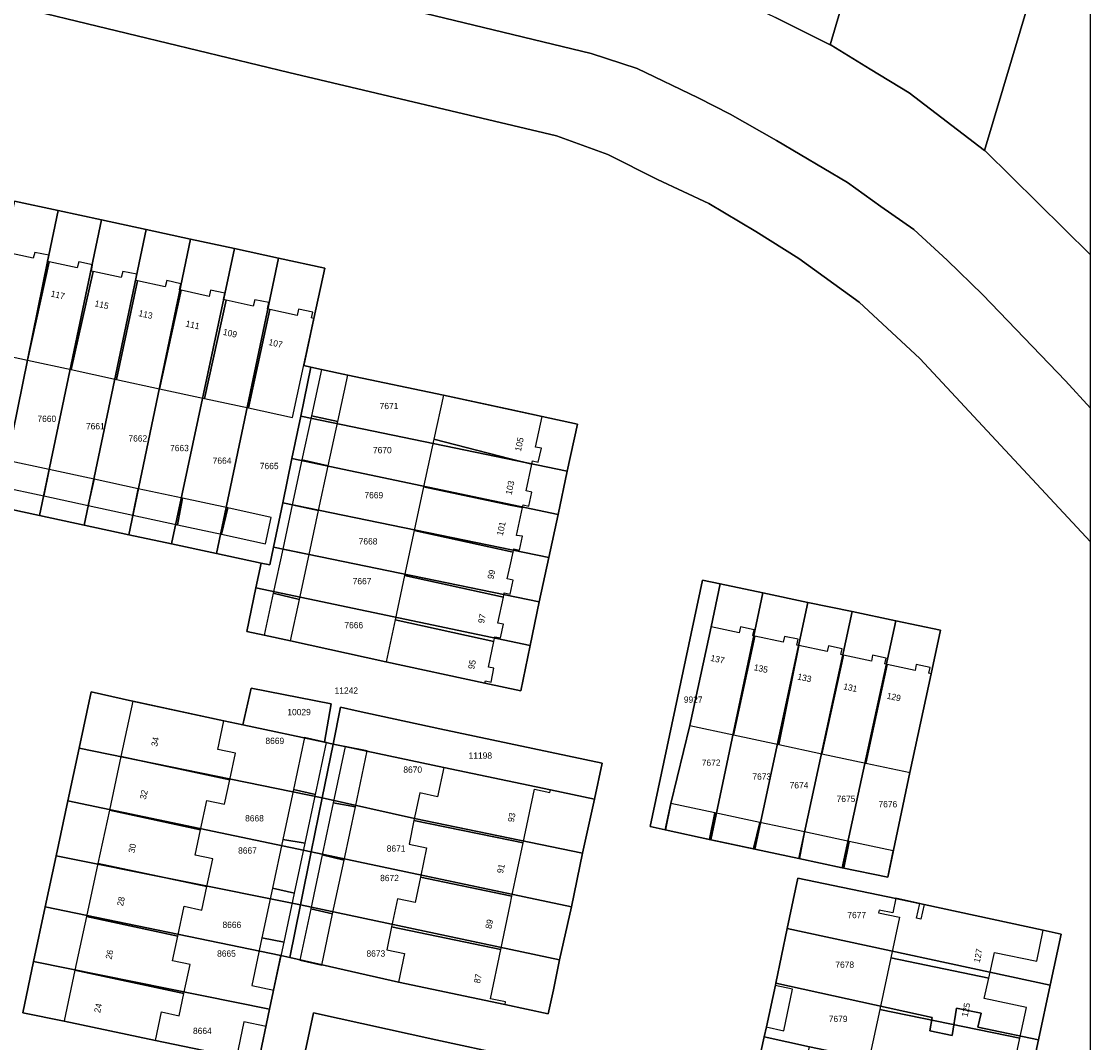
# Model space of a CAD drawing. Header units: metres. Extents: x 91564 to 92566, y 393362 to 394362.
# Tile 77 of 86: x 92446 to 92564, y 393911 to 394024. Entities that reach past the tile are written whole.
import ezdxf

# ---------------------------------------------------------------- set-up
doc = ezdxf.new("R2010")
doc.units = ezdxf.units.M
doc.linetypes.add('HIDDEN', pattern=[5.35, 2.675, -2.675])
for name, color, linetype in [('ADRES', 1, 'CONTINUOUS'), ('PAND', 1, 'CONTINUOUS'), ('PERCEEL', 7, 'CONTINUOUS'), ('PERCEELNUMMER', 7, 'CONTINUOUS'), ('TEC-RASTERVERDELING', 9, 'HIDDEN')]:
    doc.layers.add(name, color=color, linetype=linetype)

msp = doc.modelspace()

# ---------------------------------------------------------------- linework, layer by layer
at = {"layer": 'PAND'}
for points in [[(92448.791, 393997.661), (92448.607, 393997.702), (92448.747, 393998.378), (92447.189, 393998.696), (92447.011, 393998.05), (92443.762, 393998.773), (92441.42, 393987.788), (92446.366, 393986.719), (92448.791, 393997.661)], [(92453.669, 393996.579), (92453.492, 393996.617), (92453.621, 393997.312), (92452.078, 393997.641), (92451.89, 393996.971), (92448.791, 393997.661), (92446.366, 393986.719), (92451.245, 393985.665), (92453.669, 393996.579)], [(92458.615, 393995.515), (92458.39, 393995.564), (92458.528, 393996.265), (92456.964, 393996.575), (92456.774, 393995.908), (92453.669, 393996.579), (92451.245, 393985.665), (92456.252, 393984.583), (92458.615, 393995.515)], [(92463.446, 393994.493), (92463.284, 393994.529), (92463.408, 393995.203), (92461.847, 393995.562), (92461.688, 393994.849), (92458.615, 393995.515), (92456.252, 393984.583), (92461.057, 393983.545), (92463.446, 393994.493)], [(92468.438, 393993.399), (92468.162, 393993.46), (92468.3, 393994.156), (92466.73, 393994.506), (92466.568, 393993.806), (92463.446, 393994.493), (92461.057, 393983.545), (92466.041, 393982.468), (92468.438, 393993.399)], [(92473.31, 393992.355), (92473.044, 393992.413), (92473.209, 393993.118), (92471.621, 393993.439), (92471.459, 393992.734), (92468.438, 393993.399), (92466.041, 393982.468), (92470.919, 393981.413), (92473.31, 393992.355)], [(92478.209, 393991.338), (92477.948, 393991.418), (92478.079, 393992.061), (92476.496, 393992.384), (92476.34, 393991.69), (92473.31, 393992.355), (92470.919, 393981.413), (92475.836, 393980.351), (92478.209, 393991.338)], [(92479.03, 393985.7), (92477.919, 393980.523), (92480.851, 393979.899), (92481.963, 393985.069), (92479.03, 393985.7)], [(92503.564, 393980.471), (92500, 393981.236), (92492.585, 393982.829), (92491.534, 393977.94), (92500, 393975.771), (92502.422, 393975.15), (92502.506, 393975.542), (92503.135, 393975.401), (92503.479, 393976.926), (92502.831, 393977.058), (92503.564, 393980.471)], [(92480.851, 393979.899), (92477.919, 393980.523), (92476.872, 393975.642), (92479.79, 393974.968), (92480.851, 393979.899)], [(92502.422, 393975.15), (92500, 393975.771), (92491.534, 393977.94), (92490.395, 393972.636), (92500, 393970.623), (92501.387, 393970.332), (92501.454, 393970.646), (92502.086, 393970.506), (92502.424, 393972.041), (92501.786, 393972.194), (92502.422, 393975.15)], [(92448.787, 393974.575), (92443.935, 393975.622), (92443.311, 393972.687), (92448.211, 393971.63), (92448.787, 393974.575)], [(92479.79, 393974.968), (92476.872, 393975.642), (92475.799, 393970.641), (92478.72, 393969.997), (92479.79, 393974.968)], [(92453.774, 393973.499), (92448.787, 393974.575), (92448.211, 393971.63), (92453.124, 393970.57), (92453.774, 393973.499)], [(92458.682, 393972.44), (92453.774, 393973.499), (92453.124, 393970.57), (92458.077, 393969.501), (92458.682, 393972.44)], [(92463.611, 393971.377), (92458.682, 393972.44), (92458.077, 393969.501), (92463.045, 393968.429), (92463.611, 393971.377)], [(92501.387, 393970.332), (92500, 393970.623), (92490.395, 393972.636), (92489.354, 393967.79), (92500, 393965.452), (92500.323, 393965.381), (92500.403, 393965.754), (92501.035, 393965.615), (92501.373, 393967.146), (92500.726, 393967.255), (92501.387, 393970.332)], [(92468.631, 393970.293), (92463.611, 393971.377), (92463.045, 393968.429), (92467.945, 393967.372), (92468.631, 393970.293)], [(92473.457, 393969.252), (92468.631, 393970.293), (92467.945, 393967.372), (92472.824, 393966.319), (92473.457, 393969.252)], [(92478.72, 393969.997), (92475.799, 393970.641), (92474.741, 393965.707), (92477.67, 393965.115), (92478.72, 393969.997)], [(92500, 393963.877), (92500.323, 393965.381), (92500, 393965.452), (92489.354, 393967.79), (92488.28, 393962.79), (92499.249, 393960.382), (92499.355, 393960.876), (92500, 393960.733), (92500.33, 393962.276), (92500, 393962.343), (92499.684, 393962.407), (92500, 393963.877)], [(92477.67, 393965.115), (92474.741, 393965.707), (92473.692, 393960.819), (92476.597, 393960.131), (92477.67, 393965.115)], [(92499.249, 393960.382), (92488.28, 393962.79), (92487.225, 393957.88), (92498.19, 393955.447), (92498.306, 393955.989), (92498.937, 393955.85), (92499.276, 393957.388), (92498.633, 393957.511), (92499.249, 393960.382)], [(92476.597, 393960.131), (92473.692, 393960.819), (92472.692, 393956.156), (92473.912, 393955.893), (92475.607, 393955.528), (92476.597, 393960.131)], [(92498.19, 393955.447), (92487.225, 393957.88), (92486.221, 393953.205), (92497.201, 393950.846), (92497.255, 393951.099), (92497.887, 393950.944), (92498.203, 393952.491), (92497.582, 393952.618), (92498.19, 393955.447)], [(92527.186, 393956.067), (92526.977, 393956.112), (92527.116, 393956.742), (92525.584, 393957.072), (92525.451, 393956.439), (92522.337, 393957.106), (92519.986, 393946.115), (92524.806, 393945.084), (92527.186, 393956.067)], [(92532.076, 393955.019), (92531.865, 393955.064), (92532.011, 393955.703), (92530.485, 393956.026), (92530.346, 393955.39), (92527.186, 393956.067), (92524.806, 393945.084), (92529.847, 393944.006), (92532.076, 393955.019)], [(92537.037, 393953.956), (92536.758, 393954.016), (92536.9, 393954.646), (92535.365, 393954.975), (92535.233, 393954.343), (92532.076, 393955.019), (92529.847, 393944.006), (92534.64, 393942.981), (92537.037, 393953.956)], [(92541.896, 393952.915), (92541.652, 393952.967), (92541.791, 393953.602), (92540.254, 393953.931), (92540.141, 393953.291), (92537.037, 393953.956), (92534.64, 393942.981), (92539.53, 393941.935), (92541.896, 393952.915)], [(92546.782, 393951.868), (92546.514, 393951.925), (92546.657, 393952.562), (92545.128, 393952.905), (92544.987, 393952.253), (92541.896, 393952.915), (92539.53, 393941.935), (92544.433, 393940.886), (92546.782, 393951.868)], [(92468.207, 393946.643), (92458.067, 393948.817), (92456.753, 393942.69), (92468.847, 393940.103), (92469.476, 393943.038), (92467.523, 393943.456), (92468.207, 393946.643)], [(92477.147, 393944.792), (92475.919, 393939.006), (92478.381, 393938.469), (92479.609, 393944.254), (92477.147, 393944.792)], [(92481.669, 393943.81), (92480.337, 393937.519), (92482.807, 393937.088), (92484.124, 393943.294), (92481.669, 393943.81)], [(92468.847, 393940.103), (92456.753, 393942.69), (92455.476, 393936.733), (92465.611, 393934.547), (92466.305, 393937.786), (92468.261, 393937.367), (92468.847, 393940.103)], [(92504.483, 393938.965), (92500, 393939.909), (92492.634, 393941.461), (92491.916, 393938.216), (92489.958, 393938.626), (92489.317, 393935.57), (92500, 393933.392), (92501.448, 393933.097), (92502.694, 393939.037), (92504.417, 393938.668), (92504.483, 393938.965)], [(92478.381, 393938.469), (92475.919, 393939.006), (92474.74, 393933.451), (92477.23, 393933.045), (92478.381, 393938.469)], [(92465.611, 393934.547), (92455.476, 393936.733), (92454.2, 393930.786), (92466.306, 393928.241), (92466.96, 393931.295), (92465.004, 393931.714), (92465.611, 393934.547)], [(92482.807, 393937.088), (92480.337, 393937.519), (92479.117, 393931.76), (92481.55, 393931.166), (92482.807, 393937.088)], [(92522.751, 393936.421), (92517.855, 393937.467), (92517.248, 393934.54), (92522.156, 393933.493), (92522.751, 393936.421)], [(92501.448, 393933.097), (92500, 393933.392), (92489.317, 393935.57), (92488.768, 393932.95), (92490.725, 393932.539), (92490.039, 393929.266), (92500, 393927.211), (92500.205, 393927.169), (92501.448, 393933.097)], [(92527.741, 393935.354), (92522.751, 393936.421), (92522.156, 393933.493), (92527.053, 393932.449), (92527.741, 393935.354)], [(92532.709, 393934.293), (92527.741, 393935.354), (92527.053, 393932.449), (92532.146, 393931.362), (92532.709, 393934.293)], [(92537.669, 393933.233), (92532.709, 393934.293), (92532.146, 393931.362), (92537.065, 393930.313), (92537.669, 393933.233)], [(92477.23, 393933.045), (92474.74, 393933.451), (92473.597, 393928.065), (92476.054, 393927.502), (92477.23, 393933.045)], [(92542.572, 393932.185), (92537.669, 393933.233), (92537.065, 393930.313), (92541.951, 393929.271), (92542.572, 393932.185)], [(92466.306, 393928.241), (92454.2, 393930.786), (92452.941, 393924.915), (92463.08, 393922.731), (92463.789, 393926.043), (92465.745, 393925.624), (92466.306, 393928.241)], [(92481.55, 393931.166), (92479.117, 393931.76), (92477.845, 393925.755), (92480.282, 393925.189), (92481.55, 393931.166)], [(92500, 393926.191), (92500.205, 393927.169), (92500, 393927.211), (92490.039, 393929.266), (92489.451, 393926.461), (92487.493, 393926.872), (92486.838, 393923.747), (92498.959, 393921.229), (92500, 393926.191)], [(92476.054, 393927.502), (92473.597, 393928.065), (92472.423, 393922.531), (92474.895, 393922.043), (92476.054, 393927.502)], [(92559.223, 393923.375), (92545.994, 393926.224), (92545.644, 393924.601), (92545.155, 393924.707), (92545.505, 393926.329), (92542.859, 393926.922), (92542.513, 393925.299), (92541.006, 393925.62), (92540.944, 393925.326), (92543.256, 393924.828), (92542.296, 393920.318), (92553.174, 393918.035), (92553.811, 393920.894), (92558.517, 393919.949), (92559.223, 393923.375)], [(92463.08, 393922.731), (92452.941, 393924.915), (92451.658, 393918.931), (92463.755, 393916.336), (92464.446, 393919.561), (92462.491, 393919.98), (92463.08, 393922.731)], [(92480.282, 393925.189), (92477.845, 393925.755), (92476.633, 393920.034), (92479.072, 393919.486), (92480.282, 393925.189)], [(92498.959, 393921.229), (92486.838, 393923.747), (92486.303, 393921.195), (92488.26, 393920.785), (92487.591, 393917.594), (92499.434, 393915.111), (92499.495, 393915.404), (92497.812, 393915.757), (92498.959, 393921.229)], [(92474.895, 393922.043), (92472.423, 393922.531), (92471.297, 393917.226), (92473.762, 393916.702), (92474.895, 393922.043)], [(92553.174, 393918.035), (92542.296, 393920.318), (92541.074, 393914.577), (92556.639, 393911.376), (92557.358, 393914.804), (92552.673, 393915.787), (92553.174, 393918.035)], [(92463.755, 393916.336), (92451.658, 393918.931), (92450.449, 393913.293), (92460.588, 393911.119), (92461.271, 393914.3), (92463.228, 393913.88), (92463.755, 393916.336)], [(92529.432, 393917.232), (92528.467, 393912.632), (92530.423, 393912.216), (92531.388, 393916.816), (92529.432, 393917.232)], [(92556.639, 393911.376), (92541.074, 393914.577), (92539.835, 393908.759), (92550.689, 393906.387), (92551.281, 393909.218), (92555.979, 393908.232), (92556.639, 393911.376)], [(92472.885, 393912.673), (92470.428, 393913.189), (92469.606, 393909.275), (92472.062, 393908.759), (92472.885, 393912.673)], [(92528.236, 393911.529), (92527.641, 393908.824), (92532.681, 393907.716), (92533.275, 393910.421), (92528.236, 393911.529)]]:
    msp.add_lwpolyline(points, dxfattribs=at)
at = {"layer": 'PERCEEL'}
for points in [[(92526.32, 394061.42), (92516.997, 394030.21), (92521.537, 394028.318), (92525.504, 394026.704), (92529.494, 394024.789), (92535.576, 394021.755), (92545.559, 394055.65), (92526.32, 394061.42)], [(92545.559, 394055.65), (92535.576, 394021.755), (92535.654, 394021.716), (92539.991, 394019.051), (92544.328, 394016.435), (92552.715, 394010.025), (92561.715, 394040.16), (92564.497, 394049.185), (92564.497, 394050.097), (92545.559, 394055.65)], [(92564.497, 394049.185), (92561.715, 394040.16), (92552.715, 394010.025), (92552.774, 394009.98), (92564.497, 393998.414), (92564.497, 394049.185)], [(92434.933, 394028.515), (92475.408, 394018.695), (92505.171, 394011.658), (92510.842, 394009.585), (92516.378, 394006.783), (92522.087, 394004.11), (92527.304, 394001.026), (92532.071, 393998.007), (92538.776, 393993.18), (92545.514, 393986.903), (92564.497, 393966.528), (92564.497, 393981.376), (92561.693, 393984.409), (92552.536, 393993.99), (92548.553, 393997.828), (92544.843, 394001.241), (92541.18, 394003.804), (92537.468, 394006.467), (92529.59, 394011.121), (92524.454, 394014.039), (92520.913, 394015.852), (92514.105, 394019.127), (92508.989, 394020.797), (92479.708, 394027.908)], [(92564.497, 393810.404), (92564.497, 393966.528), (92545.514, 393986.903), (92538.776, 393993.18), (92532.071, 393998.007), (92527.304, 394001.026), (92522.087, 394004.11), (92516.378, 394006.783), (92510.842, 394009.585), (92505.171, 394011.658), (92475.408, 394018.695), (92434.933, 394028.515)], [(92479.708, 394027.908), (92508.989, 394020.797), (92514.105, 394019.127), (92520.913, 394015.852), (92524.454, 394014.039), (92529.59, 394011.121), (92537.468, 394006.467), (92541.18, 394003.804), (92544.843, 394001.241), (92548.553, 393997.828), (92552.536, 393993.99), (92561.693, 393984.409), (92564.497, 393981.376), (92564.497, 393998.414), (92552.774, 394009.98), (92552.715, 394010.025), (92544.328, 394016.435), (92539.991, 394019.051), (92535.654, 394021.716), (92535.576, 394021.755), (92529.494, 394024.789)], [(92444.954, 394004.377), (92443.76, 393998.77), (92441.42, 393987.785), (92437.884, 393971.549), (92443.063, 393970.441), (92448.605, 393997.7), (92448.745, 393998.375), (92449.774, 394003.339), (92444.954, 394004.377)], [(92444.954, 394004.377), (92449.774, 394003.339), (92454.62, 394002.295), (92459.554, 394001.232), (92464.487, 394000.169), (92469.373, 393999.116), (92474.258, 393998.064), (92479.418, 393996.952), (92478.205, 393991.335), (92477.079, 393986.123), (92477.871, 393985.951), (92479.03, 393985.7), (92481.96, 393985.065), (92492.585, 393982.825), (92503.56, 393980.47), (92507.494, 393979.606), (92506.349, 393974.368), (92505.339, 393969.567), (92504.3, 393964.775), (92503.234, 393959.873), (92502.23, 393955.029), (92501.184, 393949.99), (92497.2, 393950.845), (92486.189, 393953.209), (92475.605, 393955.525), (92472.69, 393956.155), (92470.753, 393956.574), (92471.759, 393961.414), (92472.335, 393964.179), (92467.375, 393965.24), (92462.39, 393966.306), (92457.626, 393967.326), (92452.666, 393968.387), (92447.706, 393969.448), (92443.063, 393970.441)], [(92454.62, 394002.295), (92449.774, 394003.339), (92448.745, 393998.375), (92448.605, 393997.7), (92443.063, 393970.441), (92447.706, 393969.448), (92454.62, 394002.295)], [(92447.706, 393969.448), (92452.666, 393968.387), (92459.554, 394001.232), (92454.62, 394002.295), (92447.706, 393969.448)], [(92452.666, 393968.387), (92457.626, 393967.326), (92464.487, 394000.169), (92459.554, 394001.232), (92452.666, 393968.387)], [(92469.373, 393999.116), (92464.487, 394000.169), (92457.626, 393967.326), (92462.39, 393966.306), (92469.373, 393999.116)], [(92462.39, 393966.306), (92467.375, 393965.24), (92474.258, 393998.064), (92469.373, 393999.116), (92462.39, 393966.306)], [(92467.375, 393965.24), (92472.335, 393964.179), (92473.312, 393963.97), (92473.717, 393965.926), (92474.742, 393970.868), (92475.767, 393975.81), (92476.735, 393980.482), (92477.871, 393985.951), (92477.079, 393986.123), (92478.205, 393991.335), (92479.418, 393996.952), (92474.258, 393998.064), (92467.375, 393965.24)], [(92477.871, 393985.951), (92476.735, 393980.482), (92506.349, 393974.368), (92507.494, 393979.606), (92503.56, 393980.47), (92492.585, 393982.825), (92481.96, 393985.065), (92479.03, 393985.7), (92477.871, 393985.951)], [(92506.349, 393974.368), (92476.735, 393980.482), (92475.767, 393975.81), (92505.339, 393969.567), (92506.349, 393974.368)], [(92505.339, 393969.567), (92475.767, 393975.81), (92474.742, 393970.868), (92504.3, 393964.775), (92505.339, 393969.567)], [(92504.3, 393964.775), (92474.742, 393970.868), (92473.717, 393965.926), (92503.234, 393959.873), (92504.3, 393964.775)], [(92472.335, 393964.179), (92471.759, 393961.414), (92502.23, 393955.029), (92503.234, 393959.873), (92473.717, 393965.926), (92473.312, 393963.97), (92472.335, 393964.179)], [(92515.544, 393934.917), (92517.245, 393934.54), (92517.855, 393937.465), (92519.985, 393946.115), (92522.335, 393957.105), (92523.351, 393961.854), (92521.393, 393962.266), (92515.544, 393934.917)], [(92517.245, 393934.54), (92515.544, 393934.917), (92521.393, 393962.266), (92523.351, 393961.854), (92528.097, 393960.856), (92533.085, 393959.807), (92538, 393958.774), (92542.865, 393957.751), (92547.805, 393956.712), (92546.78, 393951.865), (92544.43, 393940.885), (92541.95, 393929.27), (92536.909, 393930.327), (92532.092, 393931.332), (92527.209, 393932.398), (92522.286, 393933.424), (92517.245, 393934.54)], [(92528.097, 393960.856), (92523.351, 393961.854), (92522.335, 393957.105), (92519.985, 393946.115), (92517.855, 393937.465), (92517.245, 393934.54), (92522.286, 393933.424), (92528.097, 393960.856)], [(92471.759, 393961.414), (92470.753, 393956.574), (92472.69, 393956.155), (92475.605, 393955.525), (92486.189, 393953.209), (92497.2, 393950.845), (92501.184, 393949.99), (92502.23, 393955.029), (92471.759, 393961.414)], [(92533.085, 393959.807), (92528.097, 393960.856), (92522.286, 393933.424), (92527.209, 393932.398), (92533.085, 393959.807)], [(92527.209, 393932.398), (92532.092, 393931.332), (92538, 393958.774), (92533.085, 393959.807), (92527.209, 393932.398)], [(92532.092, 393931.332), (92536.909, 393930.327), (92542.865, 393957.751), (92538, 393958.774), (92532.092, 393931.332)], [(92542.865, 393957.751), (92536.909, 393930.327), (92541.95, 393929.27), (92544.43, 393940.885), (92546.78, 393951.865), (92547.805, 393956.712), (92542.865, 393957.751)], [(92445.851, 393914.191), (92447.048, 393919.887), (92448.36, 393925.991), (92449.561, 393931.651), (92450.872, 393937.755), (92452.133, 393943.607), (92453.465, 393949.85), (92458.065, 393948.815), (92468.205, 393946.64), (92470.317, 393946.192), (92471.241, 393950.255), (92480.125, 393948.545), (92479.391, 393944.268), (92480.342, 393944.066), (92481.174, 393948.15), (92483.126, 393947.728), (92492.179, 393945.769), (92510.242, 393941.924), (92509.371, 393937.933), (92508.062, 393931.936), (92506.82, 393925.963), (92505.494, 393920.078), (92504.812, 393916.763), (92504.245, 393914.089), (92499.43, 393915.11), (92487.59, 393917.59), (92475.51, 393920.34), (92474.534, 393920.561), (92473.281, 393914.594), (92472.053, 393908.751), (92460.585, 393911.115), (92450.445, 393913.29), (92445.851, 393914.191)], [(92453.465, 393949.85), (92452.133, 393943.607), (92479.127, 393938.102), (92480.342, 393944.066), (92479.391, 393944.268), (92470.317, 393946.192), (92468.205, 393946.64), (92458.065, 393948.815), (92453.465, 393949.85)], [(92470.317, 393946.192), (92479.391, 393944.268), (92480.125, 393948.545), (92471.241, 393950.255), (92470.317, 393946.192)], [(92481.174, 393948.15), (92480.342, 393944.066), (92481.654, 393943.788), (92492.63, 393941.46), (92504.48, 393938.965), (92509.371, 393937.933), (92510.242, 393941.924), (92492.179, 393945.769), (92483.126, 393947.728), (92481.174, 393948.15)], [(92480.342, 393944.066), (92479.127, 393938.102), (92489.36, 393935.788), (92508.062, 393931.936), (92509.371, 393937.933), (92504.48, 393938.965), (92492.63, 393941.46), (92481.654, 393943.788), (92480.342, 393944.066)], [(92452.133, 393943.607), (92450.872, 393937.755), (92477.906, 393932.103), (92479.127, 393938.102), (92452.133, 393943.607)], [(92508.062, 393931.936), (92489.36, 393935.788), (92479.127, 393938.102), (92477.906, 393932.103), (92506.82, 393925.963), (92508.062, 393931.936)], [(92450.872, 393937.755), (92449.561, 393931.651), (92476.704, 393926.203), (92477.906, 393932.103), (92450.872, 393937.755)], [(92506.82, 393925.963), (92477.906, 393932.103), (92476.704, 393926.203), (92505.494, 393920.078), (92506.82, 393925.963)], [(92474.534, 393920.561), (92475.51, 393920.34), (92476.704, 393926.203), (92449.561, 393931.651), (92448.36, 393925.991), (92474.534, 393920.561)], [(92526.892, 393905.418), (92527.64, 393908.82), (92528.235, 393911.525), (92528.48, 393912.639), (92529.498, 393917.268), (92529.536, 393917.505), (92530.797, 393923.571), (92531.968, 393929.157), (92542.855, 393926.92), (92545.99, 393926.22), (92559.22, 393923.375), (92561.215, 393922.946), (92560.017, 393917.256), (92558.717, 393911.189), (92557.466, 393905.373), (92556.144, 393899.168), (92554.09, 393899.625), (92540.85, 393902.445), (92526.892, 393905.418)], [(92531.968, 393929.157), (92530.797, 393923.571), (92560.017, 393917.256), (92561.215, 393922.946), (92559.22, 393923.375), (92545.99, 393926.22), (92542.855, 393926.92), (92531.968, 393929.157)], [(92448.36, 393925.991), (92447.048, 393919.887), (92473.281, 393914.594), (92474.534, 393920.561), (92448.36, 393925.991)], [(92505.494, 393920.078), (92476.704, 393926.203), (92475.51, 393920.34), (92487.59, 393917.59), (92499.43, 393915.11), (92504.245, 393914.089), (92504.812, 393916.763), (92505.494, 393920.078)], [(92558.717, 393911.189), (92560.017, 393917.256), (92530.797, 393923.571), (92529.536, 393917.505), (92546.911, 393913.685), (92546.646, 393912.208), (92549.113, 393911.677), (92549.611, 393914.714), (92552.327, 393914.154), (92551.973, 393912.62), (92558.717, 393911.189)], [(92447.048, 393919.887), (92445.851, 393914.191), (92450.445, 393913.29), (92460.585, 393911.115), (92472.053, 393908.751), (92473.281, 393914.594), (92447.048, 393919.887)], [(92557.466, 393905.373), (92558.717, 393911.189), (92551.973, 393912.62), (92552.327, 393914.154), (92549.611, 393914.714), (92549.113, 393911.677), (92546.646, 393912.208), (92546.911, 393913.685), (92529.536, 393917.505), (92529.498, 393917.268), (92528.48, 393912.639), (92528.235, 393911.525), (92533.275, 393910.42), (92557.466, 393905.373)], [(92478.145, 393914.2), (92476.78, 393907.784), (92505.439, 393901.678), (92506.775, 393907.96), (92500, 393909.425), (92491.73, 393911.21), (92478.145, 393914.2)], [(92476.78, 393907.784), (92478.145, 393914.2), (92491.73, 393911.21), (92500, 393909.425)], [(92528.235, 393911.525), (92527.64, 393908.82), (92526.892, 393905.418), (92540.85, 393902.445), (92554.09, 393899.625), (92556.144, 393899.168), (92557.466, 393905.373), (92533.275, 393910.42), (92528.235, 393911.525)]]:
    msp.add_lwpolyline(points, dxfattribs=at)
at = {"layer": 'TEC-RASTERVERDELING'}
msp.add_lwpolyline([(91564.497, 393362.049), (92564.497, 393362.049), (92564.497, 394362.049), (91564.497, 394362.049), (91564.497, 393362.049)], dxfattribs=at)

# ---------------------------------------------------------------- texts
at = {"layer": 'ADRES'}
for s, rotation, p in [('117', 347.504, (92448.913, 393993.799)), ('115', 347.504, (92453.79, 393992.714)), ('113', 347.504, (92458.665, 393991.629)), ('111', 347.504, (92463.892, 393990.466)), ('109', 347.498, (92468.046, 393989.542)), ('107', 347.498, (92473.113, 393988.414)), ('105', 77.899, (92501.202, 393976.532)), ('103', 77.899, (92500.166, 393971.709)), ('101', 77.899, (92499.188, 393967.163)), ('99', 77.899, (92498.151, 393962.33)), ('97', 77.899, (92497.098, 393957.422)), ('95', 77.899, (92496, 393952.322)), ('137', 347.899, (92522.216, 393953.313)), ('135', 347.899, (92527.033, 393952.28)), ('133', 347.899, (92531.87, 393951.244)), ('131', 347.899, (92536.973, 393950.153)), ('129', 347.899, (92541.8, 393949.118)), ('34', 77.899, (92460.791, 393943.737)), ('32', 77.899, (92459.533, 393937.862)), ('93', 78.203, (92500.402, 393935.334)), ('30', 77.899, (92458.253, 393931.904)), ('91', 78.203, (92499.21, 393929.649)), ('28', 77.899, (92456.989, 393926.001)), ('89', 78.203, (92497.918, 393923.481)), ('26', 77.899, (92455.721, 393920.096)), ('127', 78.701, (92552.18, 393919.719)), ('87', 78.203, (92496.645, 393917.421)), ('24', 77.899, (92454.448, 393914.152)), ('125', 78.197, (92550.823, 393913.699))]:
    msp.add_text(s, height=0.7, rotation=rotation, dxfattribs=at).set_placement(p)
at = {"layer": 'PERCEELNUMMER'}
for s, p in [('7671', (92485.506, 393981.277)), ('7660', (92447.484, 393979.858)), ('7661', (92452.877, 393979.028)), ('7662', (92457.597, 393977.679)), ('7663', (92462.222, 393976.606)), ('7670', (92484.762, 393976.376)), ('7664', (92466.955, 393975.203)), ('7665', (92472.195, 393974.611)), ('7669', (92483.816, 393971.366)), ('7668', (92483.177, 393966.239)), ('7667', (92482.508, 393961.808)), ('7666', (92481.588, 393956.92)), ('11242', (92480.503, 393949.657)), ('9927', (92519.303, 393948.649)), ('10029', (92475.251, 393947.269)), ('8669', (92472.818, 393944.074)), ('11198', (92495.393, 393942.431)), ('8670', (92488.139, 393940.87)), ('7672', (92521.295, 393941.644)), ('7673', (92526.918, 393940.1)), ('7674', (92531.055, 393939.132)), ('7675', (92536.277, 393937.624)), ('7676', (92540.928, 393937.031)), ('8668', (92470.558, 393935.464)), ('8667', (92469.78, 393931.882)), ('8671', (92486.291, 393932.105)), ('8672', (92485.559, 393928.832)), ('7677', (92537.47, 393924.715)), ('8666', (92468.046, 393923.633)), ('8665', (92467.446, 393920.436)), ('8673', (92484.043, 393920.44)), ('7678', (92536.135, 393919.201)), ('7679', (92535.404, 393913.173)), ('8664', (92464.769, 393911.847))]:
    msp.add_text(s, height=0.7, dxfattribs=at).set_placement(p)

doc.saveas('drawing.dxf')
